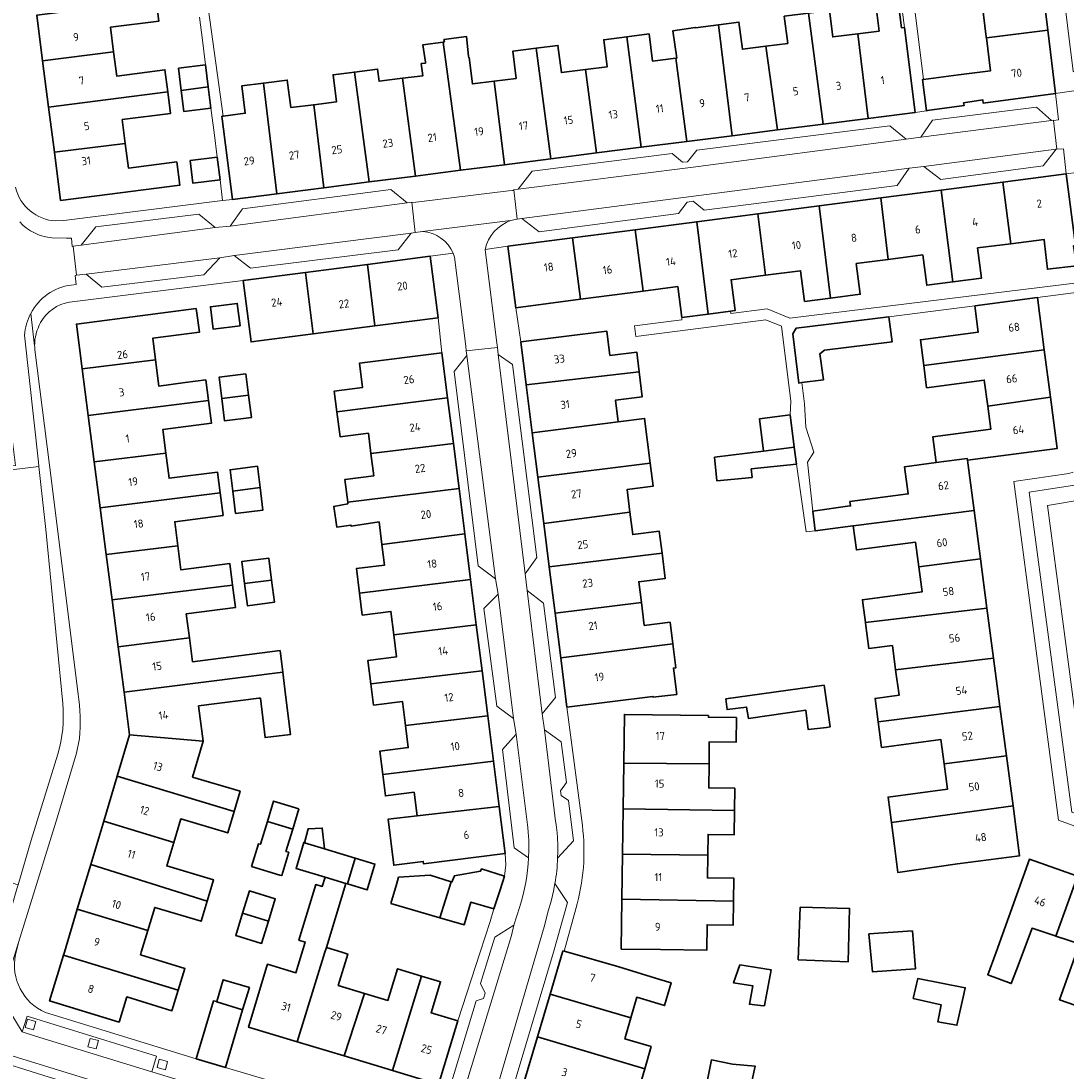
# Model space of a CAD drawing. Extents: x 151587 to 155483, y 462503 to 464608.
# Tile 60 of 236: x 152838 to 152953, y 463487 to 463603. Entities that reach past the tile are written whole.
import ezdxf
from ezdxf.enums import TextEntityAlignment as Align

# ---------------------------------------------------------------- set-up
doc = ezdxf.new("R2010")
doc.units = 0
doc.header["$LTSCALE"] = 0.5
for name, color, linetype, lineweight in [('B-RO-GR-GROENVOORZIENING-GV', 251, 'CONTINUOUS', 18), ('B-RO-OG-BEBOUWING-GV', 6, 'CONTINUOUS', 35), ('B-RO-OG-BEBOUWING-T18', 1, 'CONTINUOUS', 18), ('B-RO-VH-VERHARDING_BETONSTRAATSTEEN-GV', 251, 'CONTINUOUS', 18), ('B-RO-VH-VERHARDING_STRAATBAKSTEEN-GV', 251, 'CONTINUOUS', 18), ('B-RO-VH-VERHARDING_TEGEL-GV', 251, 'CONTINUOUS', 18)]:
    doc.layers.add(name, color=color, linetype=linetype, lineweight=lineweight)
doc.styles.add('NLCS-ISO-M200-T18', font='NLCS-ISO.ttf', dxfattribs={"height": 0.36})

msp = doc.modelspace()

# ---------------------------------------------------------------- linework, layer by layer
at = {"layer": 'B-RO-GR-GROENVOORZIENING-GV', "flags": 128}
for points in [[(152839.217, 463492.34), (152838.29, 463492.591), (152838.04, 463491.664), (152838.966, 463491.413)], [(152846.156, 463490.207), (152845.23, 463490.457), (152844.979, 463489.531), (152845.906, 463489.28)], [(152853.819, 463487.901), (152852.892, 463488.152), (152852.641, 463487.225), (152853.568, 463486.975)]]:
    msp.add_lwpolyline(points, close=True, dxfattribs=at)
at = {"layer": 'B-RO-OG-BEBOUWING-GV', "flags": 128}
for points in [[(152944.533, 463601.422), (152944.544, 463601.331), (152951.344, 463602.169), (152950.505, 463609.082), (152940.28, 463607.795), (152940.657, 463604.688), (152944.086, 463605.104)], [(152852.561, 463605.522), (152839.322, 463603.826), (152839.97, 463598.786), (152847.835, 463599.775), (152847.485, 463602.496), (152852.861, 463603.187)], [(152930.296, 463601.775), (152931.438, 463592.404), (152936.663, 463593.071), (152935.466, 463602.468), (152935.147, 463602.428), (152934.776, 463605.335), (152932.29, 463605.018), (152932.665, 463602.077)], [(152920.121, 463600.398), (152921.395, 463591.125), (152926.466, 463591.771), (152924.845, 463604.054), (152922.158, 463603.711), (152922.541, 463600.706)], [(152931.438, 463592.404), (152930.296, 463601.775), (152927.532, 463601.423), (152927.159, 463604.349), (152924.845, 463604.054), (152926.466, 463591.771)], [(152916.385, 463590.486), (152914.874, 463602.781), (152912.298, 463602.453), (152912.294, 463602.49), (152909.807, 463602.112), (152910.23, 463599.089), (152910.14, 463599.077), (152911.348, 463589.845)], [(152920.121, 463600.398), (152917.513, 463600.066), (152917.13, 463603.068), (152914.874, 463602.781), (152916.385, 463590.486), (152921.395, 463591.125)], [(152889.99, 463596.518), (152887.599, 463596.213), (152887.225, 463599.152), (152887.182, 463599.147), (152887.165, 463599.307), (152886.949, 463601.469), (152884.435, 463601.145), (152884.489, 463600.875), (152884.358, 463600.857), (152886.266, 463586.649), (152891.154, 463587.272)], [(152906.281, 463589.199), (152904.702, 463601.442), (152902.153, 463601.117), (152902.535, 463598.119), (152900.137, 463597.813), (152901.326, 463588.568)], [(152904.702, 463601.442), (152906.281, 463589.199), (152911.348, 463589.845), (152910.14, 463599.077), (152907.55, 463598.747), (152907.167, 463601.756)], [(152952.193, 463595.159), (152951.344, 463602.169), (152944.544, 463601.331), (152944.987, 463597.668), (152941.458, 463597.225), (152937.572, 463596.723), (152937.485, 463596.712), (152937.917, 463593.251), (152937.999, 463593.263), (152942.079, 463593.819), (152942.025, 463594.143), (152944.16, 463594.44), (152944.187, 463594.089)], [(152886.266, 463586.649), (152884.358, 463600.857), (152882.084, 463600.551), (152882.381, 463598.632), (152882.393, 463598.536), (152881.929, 463598.477), (152882.1, 463597.13), (152879.838, 463596.842), (152881.273, 463586.013)], [(152894.673, 463600.174), (152896.298, 463587.927), (152901.326, 463588.568), (152900.137, 463597.813), (152897.45, 463597.471), (152897.067, 463600.479)], [(152840.629, 463593.663), (152853.837, 463595.333), (152853.522, 463597.784), (152848.179, 463597.097), (152847.835, 463599.775), (152839.97, 463598.786)], [(152896.298, 463587.927), (152894.673, 463600.174), (152892.057, 463599.841), (152892.44, 463596.83), (152889.99, 463596.518), (152891.154, 463587.272)], [(152858.013, 463598.328), (152855.025, 463597.957), (152855.331, 463595.494), (152858.316, 463595.891)], [(152876.167, 463585.362), (152874.513, 463597.541), (152872.157, 463597.241), (152872.54, 463594.236), (152870.008, 463593.913), (152871.131, 463584.72)], [(152881.273, 463586.013), (152879.838, 463596.842), (152877.254, 463596.512), (152877.081, 463597.868), (152874.513, 463597.541), (152876.167, 463585.362)], [(152858.316, 463595.891), (152855.331, 463595.494), (152855.623, 463593.152), (152858.611, 463593.523)], [(152864.427, 463596.313), (152862.025, 463596.007), (152862.412, 463592.967), (152859.964, 463592.655), (152859.838, 463592.639), (152861.011, 463583.431), (152865.915, 463584.056)], [(152871.131, 463584.72), (152870.008, 463593.913), (152867.471, 463593.59), (152867.081, 463596.651), (152864.427, 463596.313), (152865.915, 463584.056)], [(152841.274, 463588.643), (152849.13, 463589.636), (152848.792, 463592.264), (152854.144, 463592.952), (152853.837, 463595.333), (152840.629, 463593.663)], [(152849.13, 463589.636), (152841.274, 463588.643), (152841.961, 463583.303), (152855.164, 463585), (152854.834, 463587.571), (152849.484, 463586.883)], [(152859.322, 463588.098), (152856.321, 463587.729), (152856.628, 463585.223), (152859.63, 463585.592)], [(152953.4, 463586.264), (152946.381, 463585.352), (152947.256, 463578.519), (152950.94, 463578.998), (152950.997, 463578.563), (152951.314, 463575.693), (152954.522, 463576.047), (152954.201, 463578.27), (152954.434, 463578.3)], [(152946.381, 463585.352), (152939.548, 463584.465), (152940.831, 463574.288), (152944.015, 463574.701), (152943.581, 463578.042), (152947.256, 463578.519)], [(152933.667, 463576.779), (152937.5, 463577.277), (152937.937, 463573.912), (152940.831, 463574.288), (152939.548, 463584.465), (152932.847, 463583.595)], [(152932.847, 463583.595), (152926.013, 463582.707), (152927.263, 463572.492), (152930.574, 463572.922), (152930.132, 463576.32), (152933.667, 463576.779)], [(152919.217, 463581.825), (152912.45, 463580.946), (152913.704, 463570.72), (152916.204, 463571.044), (152916.701, 463571.109), (152916.257, 463574.527), (152920.059, 463575.02)], [(152919.217, 463581.825), (152920.059, 463575.02), (152923.962, 463575.527), (152924.405, 463572.121), (152927.263, 463572.492), (152926.013, 463582.707)], [(152912.45, 463580.946), (152905.636, 463580.061), (152906.514, 463573.258), (152910.339, 463573.755), (152910.783, 463570.34), (152913.704, 463570.72)], [(152898.667, 463579.156), (152899.582, 463572.358), (152906.514, 463573.258), (152905.636, 463580.061)], [(152899.582, 463572.358), (152898.667, 463579.156), (152891.528, 463578.229), (152892.412, 463571.426)], [(152875.958, 463576.223), (152876.782, 463569.405), (152883.797, 463570.308), (152882.92, 463577.119)], [(152876.782, 463569.405), (152875.958, 463576.223), (152869.103, 463575.34), (152869.936, 463568.523)], [(152869.936, 463568.523), (152869.103, 463575.34), (152862.191, 463574.45), (152863.068, 463567.639)], [(152943.27, 463571.648), (152943.655, 463568.716), (152937.23, 463567.87), (152937.605, 463565.011), (152950.97, 463566.74), (152950.204, 463572.56)], [(152856.994, 463571.326), (152843.71, 463569.606), (152844.351, 463564.655), (152852.476, 463565.647), (152852.167, 463568.031), (152855.064, 463568.406), (152857.334, 463568.7)], [(152861.844, 463569.412), (152861.54, 463571.898), (152858.551, 463571.532), (152858.856, 463569.046)], [(152933.74, 463570.406), (152923.482, 463569.142), (152923.082, 463568.521), (152923.757, 463563.075), (152924.093, 463563.118), (152926.493, 463563.427), (152926.095, 463566.325), (152926.593, 463566.716), (152934.101, 463567.637)], [(152906.073, 463564.312), (152905.795, 463566.513), (152902.821, 463566.138), (152902.481, 463568.827), (152892.959, 463567.626), (152893.557, 463562.884)], [(152944.694, 463560.526), (152951.659, 463561.503), (152950.97, 463566.74), (152937.605, 463565.011), (152937.927, 463562.559), (152944.316, 463563.4)], [(152852.476, 463565.647), (152844.351, 463564.655), (152845.019, 463559.493), (152858.332, 463561.157), (152858.04, 463563.414), (152855.757, 463563.119), (152852.831, 463562.741)], [(152872.571, 463559.891), (152884.843, 463561.433), (152884.212, 463566.43), (152875.071, 463565.277), (152875.412, 463562.576), (152872.282, 463562.181)], [(152906.073, 463564.312), (152893.557, 463562.884), (152894.227, 463557.572), (152903.76, 463558.785), (152903.457, 463561.185), (152906.42, 463561.559)], [(152862.498, 463564.103), (152859.539, 463563.74), (152859.833, 463561.345), (152862.792, 463561.715)], [(152845.684, 463554.358), (152853.624, 463555.312), (152853.286, 463557.922), (152858.661, 463558.617), (152858.332, 463561.157), (152845.019, 463559.493)], [(152859.833, 463561.345), (152860.137, 463558.875), (152863.096, 463559.239), (152862.792, 463561.715)], [(152872.571, 463559.891), (152872.921, 463557.116), (152876.062, 463557.513), (152876.348, 463555.251), (152885.481, 463556.377), (152884.843, 463561.433)], [(152951.659, 463561.503), (152944.694, 463560.526), (152945.032, 463557.96), (152938.616, 463557.116), (152938.992, 463554.259), (152942.432, 463554.712), (152942.458, 463554.516), (152952.406, 463555.825)], [(152923.265, 463555.966), (152922.812, 463559.538), (152919.389, 463559.103), (152919.842, 463555.535)], [(152894.227, 463557.572), (152894.851, 463552.628), (152907.295, 463554.203), (152906.67, 463559.155), (152903.76, 463558.785)], [(152885.481, 463556.377), (152876.348, 463555.251), (152876.658, 463552.792), (152873.5, 463552.393), (152873.466, 463552.389), (152873.774, 463549.892), (152886.109, 463551.4)], [(152859.633, 463550.924), (152859.337, 463553.209), (152853.985, 463552.516), (152853.624, 463555.312), (152845.684, 463554.358), (152846.347, 463549.238)], [(152919.842, 463555.535), (152914.425, 463554.851), (152914.683, 463552.239), (152918.588, 463552.625), (152918.49, 463553.557), (152923.503, 463554.088), (152923.265, 463555.966)], [(152863.768, 463553.849), (152860.731, 463553.466), (152861.03, 463551.101), (152864.066, 463551.487)], [(152907.295, 463554.203), (152894.851, 463552.628), (152895.495, 463547.522), (152905.044, 463548.764), (152904.728, 463551.27), (152907.619, 463551.635)], [(152942.458, 463554.516), (152942.432, 463554.712), (152938.992, 463554.259), (152935.486, 463553.798), (152935.882, 463550.784), (152929.434, 463549.935), (152929.497, 463549.457), (152929.163, 463549.413), (152925.579, 463548.909), (152925.325, 463548.873), (152925.568, 463546.711), (152925.857, 463546.749), (152929.46, 463547.224), (152929.785, 463547.259), (152943.19, 463548.951)], [(152864.066, 463551.487), (152861.03, 463551.101), (152861.343, 463548.619), (152864.379, 463549.003)], [(152886.109, 463551.4), (152873.774, 463549.892), (152873.797, 463549.707), (152872.23, 463549.41), (152872.554, 463547.113), (152874.121, 463547.329), (152874.148, 463547.221), (152877.248, 463547.691), (152877.564, 463545.188), (152886.746, 463546.351)], [(152859.633, 463550.924), (152846.347, 463549.238), (152847.016, 463544.068), (152854.948, 463545.023), (152854.6, 463547.71), (152859.959, 463548.403)], [(152896.104, 463542.698), (152908.603, 463544.235), (152908.298, 463546.658), (152905.357, 463546.287), (152905.044, 463548.764), (152895.495, 463547.522)], [(152943.19, 463548.951), (152929.785, 463547.259), (152930.139, 463544.575), (152936.698, 463545.438), (152937.055, 463542.723), (152943.894, 463543.602)], [(152875.077, 463539.797), (152887.381, 463541.317), (152886.746, 463546.351), (152877.564, 463545.188), (152877.853, 463542.9), (152874.735, 463542.507)], [(152847.667, 463539.038), (152861.002, 463540.693), (152860.694, 463543.071), (152855.291, 463542.372), (152854.948, 463545.023), (152847.016, 463544.068)], [(152865.333, 463541.231), (152865.019, 463543.678), (152862.029, 463543.294), (152862.341, 463540.86)], [(152908.603, 463544.235), (152896.104, 463542.698), (152896.75, 463537.575), (152906.317, 463538.77), (152906.028, 463541.062), (152908.957, 463541.431)], [(152944.616, 463538.118), (152943.894, 463543.602), (152937.055, 463542.723), (152937.421, 463539.938), (152930.814, 463539.069), (152930.859, 463538.727), (152931.148, 463536.531)], [(152865.333, 463541.231), (152862.341, 463540.86), (152862.657, 463538.4), (152865.647, 463538.784)], [(152887.381, 463541.317), (152875.077, 463539.797), (152875.384, 463537.361), (152878.559, 463537.761), (152878.886, 463535.172), (152888.018, 463536.27)], [(152847.667, 463539.038), (152848.338, 463533.856), (152856.233, 463534.841), (152855.888, 463537.503), (152861.323, 463538.207), (152861.002, 463540.693)], [(152906.317, 463538.77), (152896.75, 463537.575), (152897.375, 463532.622), (152909.808, 463534.174), (152909.505, 463536.57), (152906.64, 463536.208)], [(152945.342, 463532.597), (152944.616, 463538.118), (152931.148, 463536.531), (152931.158, 463536.457), (152931.528, 463533.644), (152934.141, 463533.988), (152934.494, 463531.306)], [(152888.018, 463536.27), (152878.886, 463535.172), (152879.192, 463532.749), (152876.007, 463532.347), (152876.337, 463529.738), (152888.662, 463531.171)], [(152866.303, 463533.452), (152856.575, 463532.199), (152856.233, 463534.841), (152848.338, 463533.856), (152848.991, 463528.813), (152866.593, 463531.041)], [(152909.808, 463534.174), (152897.375, 463532.622), (152898.064, 463527.157), (152907.587, 463528.358), (152907.597, 463528.269), (152910.235, 463528.574), (152909.867, 463531.493), (152910.142, 463531.528)], [(152946.049, 463527.226), (152945.342, 463532.597), (152934.494, 463531.306), (152934.866, 463528.484), (152932.212, 463528.135), (152932.554, 463525.536)], [(152849.604, 463524.078), (152857.759, 463523.391), (152857.254, 463527.289), (152863.923, 463528.146), (152864.102, 463528.169), (152864.612, 463523.793), (152867.428, 463524.117), (152866.896, 463528.528), (152866.593, 463531.041), (152848.991, 463528.813)], [(152888.662, 463531.171), (152876.337, 463529.738), (152876.633, 463527.393), (152879.828, 463527.796), (152880.163, 463525.14), (152889.291, 463526.187)], [(152924.545, 463526.833), (152924.788, 463524.698), (152926.842, 463524.914), (152927.22, 463524.968), (152926.572, 463529.59), (152915.68, 463528.078), (152915.815, 463526.889), (152917.977, 463527.159), (152918.193, 463525.888)], [(152932.554, 463525.536), (152932.928, 463522.696), (152939.509, 463523.562), (152939.863, 463520.866), (152946.767, 463521.763), (152946.049, 463527.226)], [(152877.651, 463519.705), (152889.924, 463521.171), (152889.291, 463526.187), (152880.163, 463525.14), (152880.474, 463522.677), (152877.326, 463522.28)], [(152904.368, 463520.97), (152913.812, 463520.862), (152913.845, 463523.319), (152916.808, 463523.279), (152916.845, 463526.001), (152913.737, 463526.043), (152913.739, 463526.224), (152904.441, 463526.349)], [(152848.229, 463519.496), (152861.186, 463515.608), (152861.852, 463517.842), (152856.59, 463519.411), (152857.759, 463523.391), (152849.604, 463524.078)], [(152889.924, 463521.171), (152877.651, 463519.705), (152877.951, 463517.326), (152881.128, 463517.727), (152881.459, 463515.107), (152890.558, 463516.148)], [(152934.024, 463514.386), (152947.498, 463516.211), (152946.767, 463521.763), (152939.863, 463520.866), (152940.233, 463518.057), (152933.655, 463517.191)], [(152904.368, 463520.97), (152904.3, 463515.875), (152916.638, 463515.701), (152916.672, 463518.174), (152913.776, 463518.213), (152913.812, 463520.862)], [(152861.186, 463515.608), (152848.229, 463519.496), (152846.742, 463514.541), (152854.489, 463512.156), (152855.269, 463514.772), (152860.474, 463513.22)], [(152868.373, 463515.898), (152865.559, 463516.756), (152864.868, 463514.487), (152867.682, 463513.631)], [(152891.215, 463510.931), (152890.558, 463516.148), (152881.459, 463515.107), (152878.242, 463514.739), (152878.883, 463509.646), (152882.153, 463510.059), (152882.187, 463509.791)], [(152904.232, 463510.87), (152913.673, 463510.769), (152913.704, 463513.064), (152916.602, 463513.025), (152916.638, 463515.701), (152904.3, 463515.875)], [(152947.498, 463516.211), (152934.024, 463514.386), (152934.366, 463511.781), (152934.753, 463508.83), (152941.333, 463509.786), (152948.224, 463510.693)], [(152845.294, 463509.716), (152858.208, 463505.664), (152858.908, 463508.014), (152853.716, 463509.562), (152854.489, 463512.156), (152846.742, 463514.541)], [(152863.107, 463509.496), (152866.266, 463508.559), (152866.456, 463508.503), (152867.242, 463511.082), (152866.933, 463511.176), (152867.682, 463513.631), (152864.868, 463514.487), (152864.099, 463511.965), (152863.894, 463512.028)], [(152871.188, 463511.474), (152870.956, 463513.756), (152869.398, 463513.687), (152868.983, 463512.142)], [(152874.601, 463510.44), (152871.188, 463511.474), (152868.983, 463512.142), (152868.908, 463512.165), (152868.048, 463509.299), (152871.263, 463508.325), (152873.561, 463507.629), (152873.733, 463507.576)], [(152904.165, 463505.873), (152916.528, 463505.649), (152916.562, 463508.202), (152913.639, 463508.241), (152913.673, 463510.769), (152904.232, 463510.87)], [(152843.811, 463504.774), (152851.623, 463502.414), (152852.385, 463504.966), (152857.541, 463503.429), (152858.208, 463505.664), (152845.294, 463509.716)], [(152873.733, 463507.576), (152875.925, 463506.912), (152876.793, 463509.776), (152874.601, 463510.44)], [(152952.229, 463501.792), (152954.66, 463508.414), (152949.312, 463510.305), (152945.63, 463500), (152944.695, 463497.506), (152947.313, 463496.524), (152947.884, 463498.046), (152949.616, 463502.663), (152952.178, 463501.809)], [(152864.813, 463498.443), (152862.782, 463491.688), (152868.182, 463490.064), (152871.245, 463500), (152871.414, 463500.522), (152873.561, 463507.629), (152871.263, 463508.325), (152870.951, 463507.287), (152870.231, 463507.503), (152868.358, 463501.338), (152869.069, 463501.122), (152868.037, 463497.725), (152864.884, 463498.678)], [(152878.564, 463505.419), (152883.993, 463503.832), (152885.243, 463507.804), (152882.904, 463508.54), (152879.412, 463508.317), (152879.175, 463507.508)], [(152891.148, 463508.437), (152888.617, 463509.226), (152888.499, 463508.987), (152885.585, 463508.465), (152885.553, 463508.382), (152885.321, 463507.779), (152885.243, 463507.804), (152883.993, 463503.832), (152886.68, 463503.047), (152887.409, 463505.543), (152889.98, 463504.828), (152890.66, 463506.922)], [(152952.229, 463501.792), (152954.862, 463500.92), (152954.532, 463500), (152952.648, 463494.739), (152955.302, 463493.789), (152957.445, 463500), (152957.982, 463501.552), (152959.868, 463506.572), (152954.66, 463508.414)], [(152864.988, 463503.441), (152865.753, 463505.915), (152862.888, 463506.801), (152862.127, 463504.338)], [(152916.528, 463505.649), (152904.165, 463505.873), (152904.09, 463500.35), (152908.423, 463500.291), (152913.552, 463500.222), (152913.593, 463503.05), (152916.492, 463503.008)], [(152923.709, 463499.153), (152929.223, 463498.935), (152929.386, 463504.854), (152923.913, 463504.99)], [(152854.987, 463495.791), (152855.729, 463498.211), (152850.816, 463499.716), (152850.902, 463500), (152851.623, 463502.414), (152843.811, 463504.774), (152842.379, 463500), (152842.282, 463499.684), (152842.281, 463499.682)], [(152864.988, 463503.441), (152862.127, 463504.338), (152861.363, 463501.868), (152864.227, 463500.982)], [(152936.36, 463502.364), (152931.522, 463502.041), (152931.913, 463497.838), (152936.684, 463498.148)], [(152868.182, 463490.064), (152873.364, 463488.506), (152875.629, 463495.446), (152872.726, 463496.319), (152873.784, 463499.802), (152873.132, 463500), (152871.414, 463500.522), (152871.245, 463500)], [(152842.281, 463499.682), (152840.73, 463494.616), (152848.438, 463492.254), (152849.293, 463495.044), (152854.289, 463493.513), (152854.987, 463495.791)], [(152908.379, 463496.998), (152903.802, 463498.382), (152898.149, 463500), (152897.743, 463500.116), (152897.614, 463500.153), (152897.568, 463500), (152896.196, 463495.364), (152905.152, 463492.733), (152905.804, 463495.017), (152908.884, 463494.085), (152909.614, 463496.625)], [(152881.965, 463497.354), (152879.275, 463498.163), (152878.223, 463494.666), (152875.629, 463495.446), (152873.364, 463488.506), (152878.728, 463486.893)], [(152917.24, 463498.62), (152916.54, 463496.599), (152918.649, 463496.291), (152918.285, 463494.229), (152919.8, 463494.068), (152919.965, 463494.084), (152920.683, 463498.055)], [(152859.268, 463494.533), (152859.258, 463494.499), (152862.131, 463493.601), (152862.874, 463496.089), (152859.99, 463496.951)], [(152878.728, 463486.893), (152883.846, 463485.354), (152885.965, 463492.399), (152883.029, 463493.282), (152884.063, 463496.723), (152881.965, 463497.354)], [(152936.424, 463494.879), (152939.532, 463494.175), (152939.18, 463492.283), (152941.288, 463491.905), (152942.049, 463495.35), (152942.208, 463496.067), (152936.961, 463497.106)], [(152856.97, 463488.187), (152860.224, 463487.215), (152862.131, 463493.601), (152859.258, 463494.499), (152859.268, 463494.533), (152858.888, 463494.614)], [(152894.79, 463490.614), (152906.692, 463487.097), (152907.399, 463489.572), (152904.487, 463490.404), (152905.152, 463492.733), (152896.196, 463495.364)], [(152906.692, 463487.097), (152894.79, 463490.614), (152893.256, 463485.429), (152902.209, 463482.76), (152902.97, 463485.425), (152905.97, 463484.568)], [(152916.493, 463475.314), (152918.255, 463484.346), (152918.917, 463487.391), (152916.425, 463487.612), (152914.078, 463488.062), (152913.549, 463485.307), (152913.111, 463485.391), (152911.36, 463476.257)]]:
    msp.add_lwpolyline(points, close=True, dxfattribs=at)
at = {"layer": 'B-RO-VH-VERHARDING_BETONSTRAATSTEEN-GV', "flags": 128}
for points in [[(152951.78, 463592.164), (152950.106, 463593.643), (152938.565, 463592.212), (152937.298, 463590.302)], [(152892.172, 463584.492), (152892.548, 463581.25), (152893.055, 463581.311), (152936.006, 463586.87), (152937.61, 463587.087), (152952.275, 463588.981), (152952.366, 463588.993), (152951.988, 463592.185), (152951.987, 463592.191), (152951.78, 463592.164), (152937.298, 463590.302), (152935.66, 463590.083), (152912.041, 463587.009), (152892.678, 463584.554)], [(152935.66, 463590.083), (152933.836, 463591.591), (152912.479, 463588.887), (152911.414, 463587.572), (152910.879, 463587.539), (152909.742, 463588.515), (152894.215, 463586.557), (152892.678, 463584.554), (152912.041, 463587.009)], [(152952.275, 463588.981), (152937.61, 463587.087), (152939.493, 463585.638), (152950.856, 463587.128)], [(152893.055, 463581.311), (152894.995, 463579.834), (152910.433, 463581.851), (152911.378, 463583.136), (152912.063, 463583.229), (152913.259, 463582.224), (152934.645, 463584.958), (152936.006, 463586.87)], [(152860.732, 463580.454), (152880.361, 463583.031), (152878.54, 463584.538), (152862.121, 463582.396)], [(152892.548, 463581.25), (152892.172, 463584.492), (152892.054, 463584.418), (152891.582, 463584.361), (152881.642, 463583.161), (152881, 463583.084), (152880.869, 463583.122), (152881.246, 463579.76), (152882.077, 463579.884), (152891.831, 463581.096)], [(152881.246, 463579.76), (152880.869, 463583.122), (152880.361, 463583.031), (152860.732, 463580.454), (152859.094, 463580.297), (152844.253, 463578.342), (152843.333, 463578.228), (152843.731, 463575.019), (152844.806, 463575.13), (152859.62, 463576.936), (152861.196, 463577.212), (152880.798, 463579.698)], [(152844.253, 463578.342), (152859.094, 463580.297), (152857.272, 463581.775), (152845.879, 463580.374)], [(152880.798, 463579.698), (152861.196, 463577.212), (152863.019, 463575.793), (152879.379, 463577.845)], [(152859.62, 463576.936), (152844.806, 463575.13), (152846.54, 463573.71), (152857.844, 463575.051)], [(152890.139, 463541.382), (152886.97, 463566.126), (152885.553, 463564.365), (152888.228, 463542.829)], [(152890.456, 463566.236), (152893.442, 463541.934), (152894.742, 463543.757), (152892.038, 463565.114)], [(152954.781, 463551.817), (152949.293, 463550.984), (152954.008, 463515.529), (152978.481, 463506.728), (152981.871, 463505.604), (152982.423, 463507.226), (152955.646, 463516.853), (152951.308, 463549.497), (152955.063, 463550.133)], [(152893.66, 463540.09), (152895.311, 463526.436), (152896.79, 463528.23), (152895.454, 463538.7)], [(152892.157, 463525.886), (152890.448, 463539.686), (152888.849, 463538.1), (152890.306, 463527.273)], [(152895.589, 463524.653), (152896.77, 463514.804), (152896.886, 463514.111), (152896.988, 463513.24), (152897.028, 463512.715), (152897.063, 463511.835), (152897.063, 463511.133), (152897.034, 463510.432), (152898.78, 463512.346), (152898.25, 463516.808), (152897.443, 463517.369), (152897.351, 463517.875), (152898.001, 463518.801), (152897.411, 463523.322)], [(152893.819, 463510.474), (152893.85, 463511.36), (152893.837, 463512.426), (152893.783, 463513.311), (152893.73, 463513.84), (152892.436, 463524.159), (152890.927, 463522.484), (152892.236, 463511.567)], [(152896.722, 463507.602), (152896.579, 463506.786), (152896.472, 463506.302), (152896.268, 463505.502), (152896.023, 463504.711), (152895.543, 463502.813), (152889.527, 463482.255), (152891.582, 463483.315), (152896.581, 463500), (152898.132, 463505.497)], [(152886.287, 463483.341), (152891.935, 463501.84), (152892.193, 463502.995), (152890.061, 463501.682), (152889.548, 463500), (152888.494, 463496.539), (152888.994, 463495.465), (152888.813, 463494.871), (152888.008, 463494.607), (152885.196, 463485.34)], [(152868.877, 463481.82), (152866.202, 463482.428), (152861.421, 463483.893), (152852.057, 463486.763), (152839.172, 463490.712), (152837.716, 463491.165), (152835.396, 463494.957), (152833.678, 463489.41), (152864.464, 463479.908), (152867.632, 463477.191)]]:
    msp.add_lwpolyline(points, close=True, dxfattribs=at)
for points in [[(152835.949, 463584.042), (152835.737, 463585.657), (152832.964, 463585.317), (152833.05, 463584.64), (152833.694, 463579.599), (152834.072, 463576.616), (152834.722, 463571.543), (152835.086, 463568.657), (152835.703, 463563.834), (152836.023, 463561.333), (152836.632, 463556.582), (152836.967, 463553.954), (152836.473, 463553.892), (152836.525, 463553.474), (152839.552, 463553.844), (152839.503, 463554.292), (152837.968, 463568.366), (152837.968, 463568.373), (152837.969, 463568.381)], [(152891.831, 463581.096), (152882.077, 463579.884)], [(152843.146, 463573.929), (152843.681, 463573.993), (152843.587, 463575.004), (152843.731, 463575.019), (152843.333, 463578.228), (152843.242, 463578.217), (152843.177, 463579.14), (152842.621, 463579.145), (152841.004, 463579.159)], [(152885.605, 463577.015), (152886.845, 463567.143), (152886.909, 463566.637)], [(152886.909, 463566.637), (152890.357, 463567.017), (152890.293, 463567.518), (152888.994, 463577.84), (152889.007, 463577.888)], [(152839.081, 463567.213), (152838.649, 463570.795)], [(152837.969, 463568.381), (152837.968, 463568.373), (152837.968, 463568.366), (152839.503, 463554.292), (152839.552, 463553.844)], [(152843.896, 463528.602), (152840.711, 463553.99), (152839.107, 463566.765)], [(152897.034, 463510.432), (152897.063, 463511.133), (152897.063, 463511.835), (152897.028, 463512.715), (152896.988, 463513.24), (152896.886, 463514.111), (152896.77, 463514.804), (152895.589, 463524.653), (152895.311, 463526.436), (152893.66, 463540.09), (152893.442, 463541.934), (152890.456, 463566.236), (152890.357, 463567.017), (152886.909, 463566.637), (152886.97, 463566.126), (152890.139, 463541.382), (152890.448, 463539.686)], [(152842.204, 463527.551), (152840.314, 463546.858), (152839.552, 463553.844), (152836.525, 463553.474), (152835.101, 463553.29), (152835.285, 463552.308)], [(152839.552, 463553.844), (152840.314, 463546.858), (152842.204, 463527.551)], [(152958.648, 463552.404), (152957.71, 463552.262), (152954.781, 463551.817), (152955.063, 463550.133), (152951.308, 463549.497), (152955.646, 463516.853), (152982.423, 463507.226), (152981.871, 463505.604), (152984.592, 463504.702)], [(152890.448, 463539.686), (152892.157, 463525.886), (152892.436, 463524.159), (152893.73, 463513.84), (152893.783, 463513.311), (152893.837, 463512.426), (152893.85, 463511.36), (152893.819, 463510.474)], [(152841.668, 463521.952), (152838.683, 463512.411), (152837.238, 463507.454), (152837.119, 463507.046), (152835.064, 463500), (152834.175, 463496.954), (152835.396, 463494.957), (152837.289, 463501.074), (152837.295, 463501.093), (152841.61, 463515.014), (152843.703, 463522.044), (152844.057, 463523.681)], [(152833.216, 463513.308), (152831.884, 463509.097), (152837.238, 463507.454), (152838.683, 463512.411), (152841.668, 463521.952)], [(152892.836, 463505.052), (152892.193, 463502.995), (152891.935, 463501.84), (152886.287, 463483.341), (152886.131, 463482.865), (152889.428, 463481.881), (152889.527, 463482.255), (152895.543, 463502.813), (152896.023, 463504.711), (152896.268, 463505.502), (152896.472, 463506.302), (152896.579, 463506.786), (152896.722, 463507.602)]]:
    msp.add_lwpolyline(points, dxfattribs=at)
at = {"layer": 'B-RO-VH-VERHARDING_BETONSTRAATSTEEN-GV'}
for points in [[(152841.004, 463579.159, -0.1832425), (152837.422, 463580.923)], [(152889.007, 463577.888, -0.2529931), (152891.831, 463581.096)], [(152882.077, 463579.884, -0.2831061), (152885.448, 463577.452)], [(152885.448, 463577.452, -0.0299882), (152885.605, 463577.015)], [(152838.649, 463570.795, -0.2431253), (152843.146, 463573.929)], [(152838.649, 463570.795, 0.1060359), (152837.969, 463568.381)], [(152837.969, 463568.381, -0.1060359), (152838.649, 463570.795)], [(152839.107, 463566.765, -0.0222465), (152839.081, 463567.213)], [(152844.057, 463523.681, 0.0595369), (152843.896, 463528.602)], [(152841.668, 463521.952, 0.0903828), (152842.204, 463527.551)], [(152842.204, 463527.551, -0.0903828), (152841.668, 463521.952)], [(152893.819, 463510.474, -0.0636119), (152892.836, 463505.052)], [(152896.722, 463507.602, 0.0424325), (152897.034, 463510.432)]]:
    msp.add_lwpolyline(points, format="xyb", dxfattribs=at)
at = {"layer": 'B-RO-VH-VERHARDING_STRAATBAKSTEEN-GV', "flags": 128}
for points in [[(152841.004, 463579.159), (152842.621, 463579.145), (152843.177, 463579.14), (152843.242, 463578.217), (152843.333, 463578.228), (152844.253, 463578.342), (152845.879, 463580.374), (152857.272, 463581.775), (152859.094, 463580.297), (152860.732, 463580.454), (152862.121, 463582.396), (152878.54, 463584.538), (152880.361, 463583.031), (152880.869, 463583.122), (152881, 463583.084), (152881.642, 463583.161), (152891.582, 463584.361), (152892.054, 463584.418), (152892.172, 463584.492), (152892.678, 463584.554), (152894.215, 463586.557), (152909.742, 463588.515), (152910.879, 463587.539), (152911.414, 463587.572), (152912.479, 463588.887), (152933.836, 463591.591), (152935.66, 463590.083), (152937.298, 463590.302), (152938.565, 463592.212), (152950.106, 463593.643), (152951.78, 463592.164), (152951.987, 463592.191), (152951.988, 463592.185), (152952.548, 463592.244), (152952.193, 463595.159), (152944.187, 463594.089), (152944.16, 463594.44), (152942.025, 463594.143), (152942.079, 463593.819), (152937.999, 463593.263), (152937.917, 463593.251), (152936.663, 463593.071), (152931.438, 463592.404), (152926.466, 463591.771), (152921.395, 463591.125), (152916.385, 463590.486), (152911.348, 463589.845), (152906.281, 463589.199), (152901.326, 463588.568), (152896.298, 463587.927), (152891.154, 463587.272), (152886.266, 463586.649), (152881.273, 463586.013), (152876.167, 463585.362), (152871.131, 463584.72), (152865.915, 463584.056), (152861.011, 463583.431), (152859.913, 463583.292), (152842.304, 463581.07), (152841.441, 463581.035)], [(152939.548, 463584.465), (152946.381, 463585.352), (152953.4, 463586.264), (152953.078, 463589.045), (152952.367, 463588.988), (152952.366, 463588.993), (152952.275, 463588.981), (152950.856, 463587.128), (152939.493, 463585.638), (152937.61, 463587.087), (152936.006, 463586.87), (152934.645, 463584.958), (152913.259, 463582.224), (152912.063, 463583.229), (152911.378, 463583.136), (152910.433, 463581.851), (152894.995, 463579.834), (152893.055, 463581.311), (152892.548, 463581.25), (152891.831, 463581.096)], [(152889.007, 463577.888), (152891.528, 463578.229), (152898.667, 463579.156), (152905.636, 463580.061), (152912.45, 463580.946), (152919.217, 463581.825), (152926.013, 463582.707), (152932.847, 463583.595), (152939.548, 463584.465)], [(152882.077, 463579.884), (152881.246, 463579.76), (152880.798, 463579.698), (152879.379, 463577.845), (152863.019, 463575.793), (152861.196, 463577.212), (152859.62, 463576.936), (152857.844, 463575.051), (152846.54, 463573.71), (152844.806, 463575.13)], [(152899.783, 463514.048), (152898.064, 463527.157), (152897.375, 463532.622), (152896.75, 463537.575), (152896.104, 463542.698), (152895.495, 463547.522), (152894.851, 463552.628), (152894.227, 463557.572), (152893.557, 463562.884), (152892.959, 463567.626), (152892.412, 463571.426), (152891.528, 463578.229), (152889.007, 463577.888), (152888.994, 463577.84), (152890.293, 463567.518), (152890.357, 463567.017)], [(152842.947, 463572.054), (152862.191, 463574.45), (152869.103, 463575.34), (152875.958, 463576.223), (152882.92, 463577.119), (152885.448, 463577.452)], [(152885.448, 463577.452), (152882.92, 463577.119), (152883.797, 463570.308), (152884.212, 463566.43), (152884.843, 463561.433), (152885.481, 463556.377), (152886.109, 463551.4), (152886.746, 463546.351), (152887.381, 463541.317), (152888.018, 463536.27), (152888.662, 463531.171), (152889.291, 463526.187), (152889.924, 463521.171), (152890.558, 463516.148), (152891.215, 463510.931), (152891.295, 463509.68), (152891.148, 463508.437), (152890.66, 463506.922), (152889.98, 463504.828), (152889.575, 463503.417), (152888.434, 463500), (152885.965, 463492.399), (152883.846, 463485.354)], [(152893.819, 463510.474), (152892.236, 463511.567), (152890.927, 463522.484), (152892.436, 463524.159), (152892.157, 463525.886), (152890.306, 463527.273), (152888.849, 463538.1), (152890.448, 463539.686), (152890.139, 463541.382), (152888.228, 463542.829), (152885.553, 463564.365), (152886.97, 463566.126), (152886.909, 463566.637), (152886.845, 463567.143), (152885.605, 463577.015)], [(152844.806, 463575.13), (152843.731, 463575.019), (152843.587, 463575.004), (152843.681, 463573.993), (152843.146, 463573.929)], [(152838.649, 463570.795), (152839.081, 463567.213)], [(152890.357, 463567.017), (152890.456, 463566.236), (152892.038, 463565.114), (152894.742, 463543.757), (152893.442, 463541.934), (152893.66, 463540.09), (152895.454, 463538.7), (152896.79, 463528.23), (152895.311, 463526.436), (152895.589, 463524.653), (152897.411, 463523.322), (152898.001, 463518.801), (152897.351, 463517.875), (152897.443, 463517.369), (152898.25, 463516.808), (152898.78, 463512.346), (152897.034, 463510.432)], [(152896.722, 463507.602), (152898.132, 463505.497), (152896.581, 463500), (152891.582, 463483.315), (152889.527, 463482.255), (152889.428, 463481.881), (152889.277, 463481.302), (152891.776, 463480.429), (152893.256, 463485.429), (152894.79, 463490.614), (152896.196, 463495.364), (152897.568, 463500), (152897.614, 463500.153), (152897.743, 463500.116), (152899.058, 463504.817)], [(152885.743, 463481.678), (152885.949, 463482.306), (152886.131, 463482.865), (152886.287, 463483.341), (152885.196, 463485.34), (152888.008, 463494.607), (152888.813, 463494.871), (152888.994, 463495.465), (152888.494, 463496.539), (152889.548, 463500), (152890.061, 463501.682), (152892.193, 463502.995), (152892.836, 463505.052)], [(152836.956, 463499.737), (152837.02, 463500), (152837.289, 463501.074), (152835.396, 463494.957), (152837.716, 463491.165), (152838.251, 463492.904), (152852.586, 463488.489), (152852.057, 463486.763), (152861.421, 463483.893), (152861.95, 463485.653), (152866.735, 463484.204), (152866.202, 463482.428)], [(152884.098, 463480.174), (152880.327, 463481.283), (152880.179, 463481.318), (152861.345, 463486.914), (152860.224, 463487.215), (152856.97, 463488.187), (152840.285, 463493.325)]]:
    msp.add_lwpolyline(points, dxfattribs=at)
at = {"layer": 'B-RO-VH-VERHARDING_STRAATBAKSTEEN-GV'}
for points in [[(152841.441, 463581.035, -0.3334286), (152836.956, 463584.765)], [(152837.422, 463580.923, 0.1832425), (152841.004, 463579.159)], [(152891.831, 463581.096, 0.2529931), (152889.007, 463577.888)], [(152885.448, 463577.452, 0.2831061), (152882.077, 463579.884)], [(152885.605, 463577.015, 0.0299882), (152885.448, 463577.452)], [(152843.146, 463573.929, 0.2431253), (152838.649, 463570.795)], [(152839.747, 463569.774, -0.2273966), (152842.947, 463572.054)], [(152839.081, 463567.213, -0.1318943), (152839.747, 463569.774)], [(152899.058, 463504.817, 0.1006395), (152899.783, 463514.048)], [(152892.836, 463505.052, 0.0636119), (152893.819, 463510.474)], [(152897.034, 463510.432, -0.0424325), (152896.722, 463507.602)], [(152840.285, 463493.325, -0.3560962), (152836.956, 463499.737)]]:
    msp.add_lwpolyline(points, format="xyb", dxfattribs=at)
at = {"layer": 'B-RO-VH-VERHARDING_STRAATBAKSTEEN-GV', "flags": 128}
for points in [[(152864.52, 463474.23), (152866.561, 463473.644), (152867.632, 463477.191), (152864.464, 463479.908), (152833.678, 463489.41), (152833.38, 463488.459), (152840.696, 463486.153), (152861.043, 463479.925), (152863.241, 463479.111), (152864.811, 463477.794), (152865.218, 463476.62)], [(152853.819, 463487.901), (152853.568, 463486.975), (152852.641, 463487.225), (152852.892, 463488.152)]]:
    msp.add_lwpolyline(points, close=True, dxfattribs=at)
at = {"layer": 'B-RO-VH-VERHARDING_TEGEL-GV', "flags": 128}
for points in [[(152950.486, 463643.904), (152946.183, 463643.413), (152946.384, 463643.074), (152947.233, 463636.068), (152948.04, 463629.414), (152948.86, 463622.653), (152949.696, 463615.755), (152950.505, 463609.082), (152951.344, 463602.169), (152952.193, 463595.159), (152955.751, 463595.666), (152956.272, 463595.725), (152956.225, 463596.117), (152954.163, 463597.623), (152952.234, 463613.15), (152953.865, 463614.856), (152953.857, 463614.917), (152953.787, 463615.49), (152953.606, 463617.033), (152953.517, 463617.773), (152951.488, 463619.219), (152949.024, 463640.869), (152950.585, 463642.798), (152950.64, 463642.866)], [(152930.419, 463641.56), (152931.085, 463636.345), (152932.255, 463627.166), (152933.516, 463617.902), (152933.613, 463616.474), (152935.466, 463602.468), (152936.663, 463593.071), (152937.917, 463593.251), (152937.485, 463596.712), (152937.572, 463596.723), (152936.548, 463605.014), (152936.262, 463607.327), (152932.049, 463641.677)], [(152952.366, 463588.993), (152952.367, 463588.988), (152953.078, 463589.045), (152953.4, 463586.264), (152956.841, 463586.684), (152957.419, 463586.742), (152956.272, 463595.725), (152955.751, 463595.666), (152952.193, 463595.159), (152952.548, 463592.244), (152951.988, 463592.185)], [(152852.057, 463486.763), (152852.586, 463488.489), (152838.251, 463492.904), (152837.716, 463491.165), (152839.172, 463490.712)], [(152839.217, 463492.34), (152838.966, 463491.413), (152838.04, 463491.664), (152838.29, 463492.591)], [(152846.156, 463490.207), (152845.906, 463489.28), (152844.979, 463489.531), (152845.23, 463490.457)]]:
    msp.add_lwpolyline(points, close=True, dxfattribs=at)
for points in [[(152857.342, 463603.618), (152857.666, 463601.061), (152858.013, 463598.328), (152858.316, 463595.891), (152858.611, 463593.523), (152858.963, 463590.836), (152859.322, 463588.098), (152859.63, 463585.592), (152859.913, 463583.292), (152861.011, 463583.431), (152859.838, 463592.639), (152859.964, 463592.655), (152858.031, 463606.841)], [(152954.936, 463574.224), (152922.76, 463570.272), (152920.26, 463571.287), (152916.238, 463570.777), (152916.204, 463571.044), (152913.704, 463570.72), (152910.783, 463570.34), (152910.816, 463570.083), (152905.539, 463569.397), (152905.692, 463568.22), (152920.101, 463570.093), (152921.837, 463569.371), (152922.866, 463561.066), (152922.812, 463559.538), (152923.265, 463555.966), (152923.503, 463554.088), (152924.587, 463546.582), (152925.568, 463546.711), (152925.325, 463548.873), (152924.713, 463554.321), (152925.412, 463555.431), (152924.526, 463558.191), (152924.394, 463560.778), (152924.093, 463563.118), (152923.757, 463563.075), (152923.082, 463568.521), (152923.482, 463569.142), (152933.74, 463570.406), (152943.27, 463571.648), (152950.204, 463572.56), (152955.062, 463573.199)], [(152984.592, 463504.702), (152981.871, 463505.604), (152978.481, 463506.728), (152954.008, 463515.529), (152949.293, 463550.984), (152954.781, 463551.817), (152957.71, 463552.262), (152956.992, 463557.381)], [(152954.163, 463553.213), (152953.687, 463553.062), (152947.59, 463552.166), (152952.524, 463514.628), (152979.694, 463504.712)]]:
    msp.add_lwpolyline(points, dxfattribs=at)

# ---------------------------------------------------------------- texts
at = {"layer": 'B-RO-OG-BEBOUWING-T18', "style": 'NLCS-ISO-M200-T18'}
for s, rotation, p in [('9', 7.4, (152843.665, 463601.414)), ('70', 6.9, (152947.89, 463597.422)), ('7', 7.4, (152844.286, 463596.584)), ('1', 7.3, (152933.054, 463596.643)), ('5', 7.2, (152923.417, 463595.415)), ('3', 7.2, (152928.171, 463596.02)), ('9', 7.2, (152913.046, 463594.093)), ('7', 7.3, (152918.024, 463594.727)), ('13', 7.2, (152903.196, 463592.838)), ('11', 7.2, (152908.352, 463593.495)), ('5', 7.4, (152844.85, 463591.555)), ('17', 7.2, (152893.257, 463591.572)), ('15', 7.2, (152898.236, 463592.206)), ('19', 7.2, (152888.327, 463590.944)), ('23', 7.2, (152878.221, 463589.656)), ('21', 7.2, (152883.141, 463590.283)), ('27', 7.2, (152867.85, 463588.335)), ('25', 7.2, (152872.573, 463588.936)), ('31', 7.3, (152844.796, 463587.7)), ('29', 7.2, (152862.854, 463587.698)), ('2', 7.4, (152950.412, 463582.963)), ('6', 7.4, (152936.942, 463580.093)), ('4', 7.4, (152943.286, 463580.917)), ('8', 7.4, (152929.869, 463579.174)), ('10', 7.4, (152923.503, 463578.348)), ('14', 7.4, (152909.594, 463576.541)), ('12', 7.4, (152916.461, 463577.433)), ('18', 7.4, (152896.051, 463575.933)), ('16', 7.4, (152902.56, 463575.628)), ('20', 7.4, (152879.834, 463573.831)), ('24', 7.4, (152865.908, 463572.038)), ('22', 7.4, (152873.361, 463571.855)), ('68', 7.5, (152947.618, 463569.259)), ('26', 7.4, (152848.819, 463566.234)), ('33', 7.2, (152897.228, 463565.745)), ('66', 7.5, (152947.355, 463563.549)), ('26', 7.2, (152880.555, 463563.461)), ('3', 7.4, (152848.721, 463562.055)), ('31', 7.2, (152897.864, 463560.698)), ('24', 7.2, (152881.222, 463558.179)), ('64', 7.5, (152948.098, 463557.906)), ('1', 7.4, (152849.382, 463556.924)), ('29', 7.2, (152898.549, 463555.276)), ('22', 7.2, (152881.797, 463553.623)), ('19', 7.4, (152849.999, 463552.152)), ('27', 7.2, (152899.115, 463550.787)), ('62', 7.5, (152939.794, 463551.714)), ('20', 7.2, (152882.44, 463548.524)), ('18', 7.4, (152850.608, 463547.478)), ('25', 7.2, (152899.824, 463545.168)), ('60', 7.5, (152939.624, 463545.394)), ('18', 7.2, (152883.131, 463543.044)), ('17', 7.4, (152851.366, 463541.623)), ('23', 7.2, (152900.362, 463540.906)), ('58', 7.5, (152940.337, 463539.974)), ('16', 7.2, (152883.728, 463538.319)), ('16', 7.4, (152851.945, 463537.151)), ('21', 7.2, (152900.957, 463536.183)), ('56', 7.5, (152941.015, 463534.822)), ('14', 7.2, (152884.349, 463533.398)), ('15', 7.4, (152852.65, 463531.704)), ('19', 7.2, (152901.673, 463530.509)), ('54', 7.5, (152941.779, 463529.012)), ('12', 7.2, (152885, 463528.241)), ('14', 7.4, (152853.353, 463526.27)), ('52', 7.5, (152942.443, 463523.963)), ('10', 7.2, (152885.684, 463522.818)), ('17', 359.2, (152908.409, 463523.974)), ('13', 343.3, (152852.735, 463520.595)), ('15', 359.3, (152908.338, 463518.687)), ('50', 7.5, (152943.182, 463518.348)), ('8', 7.2, (152886.335, 463517.661)), ('12', 343.3, (152851.272, 463515.719)), ('6', 7.2, (152886.922, 463513.004)), ('13', 359.2, (152908.265, 463513.278)), ('48', 7.5, (152943.923, 463512.72)), ('11', 343.3, (152849.816, 463510.867)), ('11', 359.3, (152908.198, 463508.323)), ('46', 340.6, (152950.502, 463505.641)), ('10', 343.3, (152848.147, 463505.305)), ('9', 359.2, (152908.124, 463502.813)), ('9', 343.3, (152845.982, 463501.149)), ('7', 343.5, (152900.901, 463497.165)), ('8', 343, (152845.318, 463495.936)), ('31', 344.5, (152866.944, 463493.956)), ('29', 343.3, (152872.515, 463492.938)), ('27', 343.3, (152877.51, 463491.436)), ('5', 343.5, (152899.385, 463492.044)), ('25', 343.3, (152882.509, 463489.261)), ('3', 343.5, (152897.805, 463486.705))]:
    msp.add_text(s, height=0.9, rotation=rotation, dxfattribs=at).set_placement(p, align=Align.MIDDLE)

doc.saveas('drawing.dxf')
